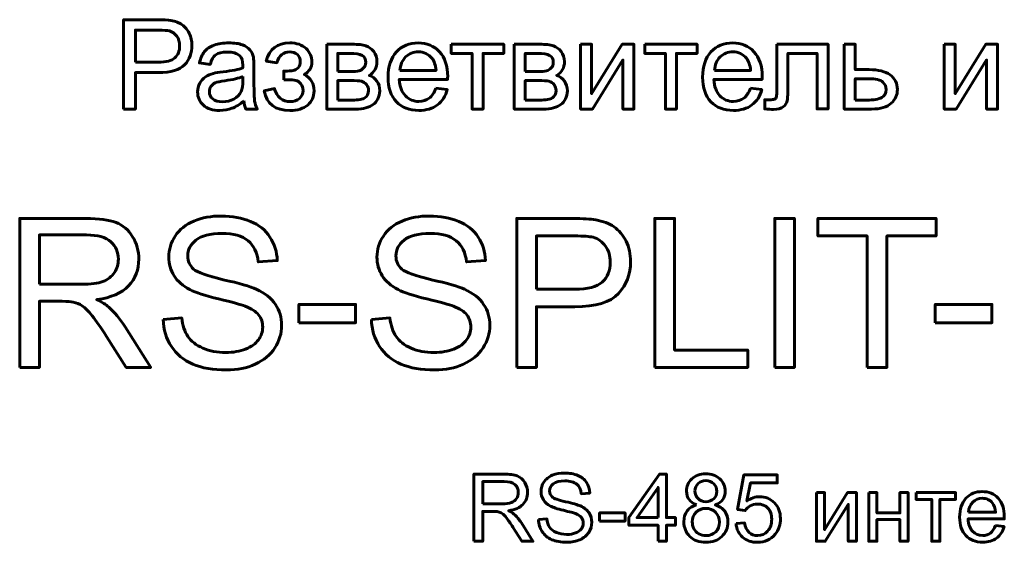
# Model space of a CAD drawing. Header units: millimetres. Extents: x -86 to 78, y -44 to 70.
# Tile 3 of 8: x -33 to 0, y 1 to 18. Entities that reach past the tile are written whole.
import ezdxf

# ---------------------------------------------------------------- set-up
doc = ezdxf.new("R2010")
doc.units = ezdxf.units.MM
doc.linetypes.add('K5LT_BASIC', pattern=[0])

msp = doc.modelspace()

# ---------------------------------------------------------------- linework, layer by layer
at = {"color": 150, "linetype": 'K5LT_BASIC', "lineweight": 60, "true_color": 0x0080ff}
for points, knots in [([(-29.806, 15.281), (-29.806, 15.281), (-29.806, 18.312), (-29.806, 18.312), (-28.661, 18.312), (-28.661, 18.312), (-28.46, 18.312), (-28.306, 18.303), (-28.2, 18.284), (-28.051, 18.259), (-27.926, 18.212), (-27.825, 18.142), (-27.724, 18.073), (-27.643, 17.975), (-27.582, 17.85), (-27.52, 17.725), (-27.49, 17.588), (-27.49, 17.438), (-27.49, 17.181), (-27.572, 16.963), (-27.736, 16.785), (-27.9, 16.606), (-28.197, 16.518), (-28.626, 16.518), (-28.626, 16.518), (-29.404, 16.518), (-29.404, 16.518), (-29.404, 15.281), (-29.404, 15.281), (-29.806, 15.281), (-29.806, 15.281)], [0, 0, 0, 0, 0.090909, 0.090909, 0.181818, 0.181818, 0.181818, 0.272727, 0.272727, 0.272727, 0.363636, 0.363636, 0.363636, 0.454545, 0.454545, 0.454545, 0.545455, 0.545455, 0.545455, 0.636364, 0.636364, 0.636364, 0.727273, 0.727273, 0.727273, 0.818182, 0.818182, 0.909091, 0.909091, 1, 1, 1, 1]), ([(-29.404, 16.873), (-29.404, 16.873), (-28.62, 16.873), (-28.62, 16.873), (-28.361, 16.873), (-28.177, 16.921), (-28.068, 17.018), (-27.959, 17.114), (-27.905, 17.25), (-27.905, 17.426), (-27.905, 17.552), (-27.937, 17.661), (-28.065, 17.841), (-28.15, 17.901), (-28.254, 17.93), (-28.322, 17.948), (-28.447, 17.957), (-28.628, 17.957), (-28.628, 17.957), (-29.404, 17.957), (-29.404, 17.957), (-29.404, 16.873), (-29.404, 16.873)], [0, 0, 0, 0, 0.125, 0.125, 0.125, 0.25, 0.25, 0.25, 0.375, 0.375, 0.375, 0.5, 0.5, 0.625, 0.625, 0.625, 0.75, 0.75, 0.75, 0.875, 0.875, 1, 1, 1, 1]), ([(-25.734, 15.557), (-25.872, 15.439), (-26.006, 15.356), (-26.261, 15.259), (-26.398, 15.235), (-26.545, 15.235), (-26.786, 15.235), (-26.971, 15.293), (-27.101, 15.411), (-27.231, 15.528), (-27.296, 15.679), (-27.296, 15.861), (-27.296, 15.969), (-27.271, 16.067), (-27.223, 16.156), (-27.173, 16.245), (-27.109, 16.315), (-27.03, 16.369), (-26.95, 16.422), (-26.861, 16.463), (-26.762, 16.491), (-26.689, 16.51), (-26.578, 16.528), (-26.43, 16.547), (-26.13, 16.582), (-25.908, 16.625), (-25.766, 16.674), (-25.764, 16.725), (-25.764, 16.757), (-25.764, 16.771), (-25.764, 16.922), (-25.799, 17.028), (-25.869, 17.09), (-25.965, 17.174), (-26.106, 17.216), (-26.294, 17.216), (-26.47, 17.216), (-26.6, 17.185), (-26.683, 17.124), (-26.767, 17.062), (-26.828, 16.954), (-26.868, 16.797), (-26.868, 16.797), (-27.233, 16.848), (-27.233, 16.848), (-27.199, 17.004), (-27.145, 17.13), (-26.993, 17.322), (-26.883, 17.395), (-26.739, 17.447), (-26.595, 17.499), (-26.428, 17.525), (-26.239, 17.525), (-26.051, 17.525), (-25.898, 17.503), (-25.781, 17.459), (-25.663, 17.414), (-25.577, 17.359), (-25.522, 17.292), (-25.467, 17.225), (-25.428, 17.141), (-25.405, 17.038), (-25.393, 16.975), (-25.387, 16.86), (-25.387, 16.696), (-25.387, 16.696), (-25.387, 16.202), (-25.387, 16.202), (-25.387, 15.857), (-25.379, 15.639), (-25.364, 15.547), (-25.349, 15.454), (-25.318, 15.366), (-25.273, 15.281), (-25.273, 15.281), (-25.662, 15.281), (-25.662, 15.281), (-25.699, 15.36), (-25.723, 15.451), (-25.734, 15.557)], [0, 0, 0, 0, 0.037037, 0.037037, 0.074074, 0.074074, 0.074074, 0.111111, 0.111111, 0.111111, 0.148148, 0.148148, 0.148148, 0.185185, 0.185185, 0.185185, 0.222222, 0.222222, 0.222222, 0.259259, 0.259259, 0.259259, 0.296296, 0.296296, 0.296296, 0.333333, 0.333333, 0.333333, 0.37037, 0.37037, 0.37037, 0.407407, 0.407407, 0.407407, 0.444444, 0.444444, 0.444444, 0.481481, 0.481481, 0.481481, 0.518519, 0.518519, 0.518519, 0.555556, 0.555556, 0.555556, 0.592593, 0.592593, 0.62963, 0.62963, 0.62963, 0.666667, 0.666667, 0.666667, 0.703704, 0.703704, 0.703704, 0.740741, 0.740741, 0.740741, 0.777778, 0.777778, 0.777778, 0.814815, 0.814815, 0.814815, 0.851852, 0.851852, 0.851852, 0.888889, 0.888889, 0.888889, 0.925926, 0.925926, 0.925926, 0.962963, 0.962963, 0.962963, 1, 1, 1, 1]), ([(-24.375, 16.276), (-24.375, 16.276), (-24.375, 16.568), (-24.375, 16.568), (-24.218, 16.57), (-24.111, 16.576), (-24.055, 16.587), (-23.998, 16.598), (-23.943, 16.63), (-23.893, 16.685), (-23.842, 16.741), (-23.816, 16.809), (-23.816, 16.892), (-23.816, 16.991), (-23.849, 17.071), (-23.917, 17.131), (-23.984, 17.191), (-24.07, 17.22), (-24.176, 17.22), (-24.386, 17.22), (-24.532, 17.098), (-24.616, 16.852), (-24.616, 16.852), (-24.972, 16.911), (-24.972, 16.911), (-24.862, 17.32), (-24.595, 17.525), (-24.173, 17.525), (-23.939, 17.525), (-23.756, 17.462), (-23.622, 17.334), (-23.489, 17.206), (-23.423, 17.054), (-23.423, 16.877), (-23.423, 16.698), (-23.509, 16.556), (-23.682, 16.451), (-23.572, 16.391), (-23.489, 16.316), (-23.433, 16.224), (-23.378, 16.132), (-23.351, 16.024), (-23.351, 15.898), (-23.351, 15.701), (-23.423, 15.542), (-23.566, 15.419), (-23.71, 15.296), (-23.91, 15.235), (-24.168, 15.235), (-24.669, 15.235), (-24.96, 15.456), (-25.04, 15.9), (-25.04, 15.9), (-24.688, 15.976), (-24.688, 15.976), (-24.657, 15.836), (-24.592, 15.727), (-24.495, 15.65), (-24.398, 15.574), (-24.287, 15.535), (-24.036, 15.535), (-23.931, 15.571), (-23.848, 15.642), (-23.765, 15.713), (-23.723, 15.803), (-23.723, 15.913), (-23.723, 15.998), (-23.749, 16.072), (-23.802, 16.136), (-23.854, 16.199), (-23.909, 16.239), (-23.969, 16.254), (-24.028, 16.271), (-24.135, 16.278), (-24.29, 16.278), (-24.303, 16.278), (-24.331, 16.278), (-24.375, 16.276)], [0, 0, 0, 0, 0.038462, 0.038462, 0.038462, 0.076923, 0.076923, 0.076923, 0.115385, 0.115385, 0.115385, 0.153846, 0.153846, 0.153846, 0.192308, 0.192308, 0.192308, 0.230769, 0.230769, 0.230769, 0.269231, 0.269231, 0.269231, 0.307692, 0.307692, 0.307692, 0.346154, 0.346154, 0.346154, 0.384615, 0.384615, 0.384615, 0.423077, 0.423077, 0.423077, 0.461538, 0.461538, 0.461538, 0.5, 0.5, 0.5, 0.538462, 0.538462, 0.538462, 0.576923, 0.576923, 0.576923, 0.615385, 0.615385, 0.615385, 0.653846, 0.653846, 0.653846, 0.692308, 0.692308, 0.692308, 0.730769, 0.730769, 0.730769, 0.769231, 0.769231, 0.807692, 0.807692, 0.807692, 0.846154, 0.846154, 0.846154, 0.884615, 0.884615, 0.884615, 0.923077, 0.923077, 0.923077, 0.961538, 0.961538, 0.961538, 1, 1, 1, 1]), ([(-22.921, 17.479), (-22.921, 17.479), (-22.064, 17.479), (-22.064, 17.479), (-21.853, 17.479), (-21.697, 17.461), (-21.594, 17.426), (-21.492, 17.39), (-21.403, 17.326), (-21.33, 17.232), (-21.256, 17.138), (-21.219, 17.026), (-21.219, 16.894), (-21.219, 16.789), (-21.241, 16.697), (-21.284, 16.62), (-21.328, 16.542), (-21.393, 16.476), (-21.48, 16.424), (-21.377, 16.389), (-21.292, 16.325), (-21.223, 16.23), (-21.156, 16.137), (-21.122, 16.024), (-21.122, 15.895), (-21.135, 15.687), (-21.21, 15.533), (-21.345, 15.432), (-21.48, 15.332), (-21.676, 15.281), (-21.932, 15.281), (-21.932, 15.281), (-22.921, 15.281), (-22.921, 15.281), (-22.921, 17.479), (-22.921, 17.479)], [0, 0, 0, 0, 0.083333, 0.083333, 0.083333, 0.166667, 0.166667, 0.166667, 0.25, 0.25, 0.25, 0.333333, 0.333333, 0.333333, 0.416667, 0.416667, 0.416667, 0.5, 0.5, 0.5, 0.583333, 0.583333, 0.583333, 0.666667, 0.666667, 0.666667, 0.75, 0.75, 0.75, 0.833333, 0.833333, 0.833333, 0.916667, 0.916667, 1, 1, 1, 1]), ([(-19.22, 15.993), (-19.22, 15.993), (-18.835, 15.942), (-18.835, 15.942), (-18.895, 15.718), (-19.007, 15.544), (-19.335, 15.297), (-19.544, 15.235), (-19.798, 15.235), (-20.119, 15.235), (-20.373, 15.334), (-20.56, 15.531), (-20.748, 15.728), (-20.842, 16.005), (-20.842, 16.362), (-20.842, 16.73), (-20.747, 17.016), (-20.557, 17.22), (-20.368, 17.423), (-20.121, 17.525), (-19.819, 17.525), (-19.526, 17.525), (-19.287, 17.426), (-19.101, 17.226), (-18.916, 17.026), (-18.822, 16.745), (-18.822, 16.384), (-18.822, 16.362), (-18.823, 16.328), (-18.825, 16.285), (-18.825, 16.285), (-20.461, 16.285), (-20.461, 16.285), (-20.447, 16.044), (-20.379, 15.859), (-20.256, 15.732), (-20.134, 15.604), (-19.981, 15.54), (-19.798, 15.54), (-19.662, 15.54), (-19.546, 15.576), (-19.45, 15.648), (-19.353, 15.72), (-19.277, 15.835), (-19.22, 15.993)], [0, 0, 0, 0, 0.066667, 0.066667, 0.066667, 0.133333, 0.133333, 0.2, 0.2, 0.2, 0.266667, 0.266667, 0.266667, 0.333333, 0.333333, 0.333333, 0.4, 0.4, 0.4, 0.466667, 0.466667, 0.466667, 0.533333, 0.533333, 0.533333, 0.6, 0.6, 0.6, 0.666667, 0.666667, 0.666667, 0.733333, 0.733333, 0.733333, 0.8, 0.8, 0.8, 0.866667, 0.866667, 0.866667, 0.933333, 0.933333, 0.933333, 1, 1, 1, 1]), ([(-18.7, 17.479), (-18.7, 17.479), (-16.922, 17.479), (-16.922, 17.479), (-16.922, 17.17), (-16.922, 17.17), (-17.624, 17.17), (-17.624, 17.17), (-17.624, 15.281), (-17.624, 15.281), (-17.997, 15.281), (-17.997, 15.281), (-17.997, 17.17), (-17.997, 17.17), (-18.7, 17.17), (-18.7, 17.17), (-18.7, 17.479), (-18.7, 17.479)], [0, 0, 0, 0, 0.125, 0.125, 0.25, 0.25, 0.375, 0.375, 0.5, 0.5, 0.625, 0.625, 0.75, 0.75, 0.875, 0.875, 1, 1, 1, 1]), ([(-16.566, 17.479), (-16.566, 17.479), (-15.709, 17.479), (-15.709, 17.479), (-15.499, 17.479), (-15.342, 17.461), (-15.239, 17.426), (-15.137, 17.39), (-15.048, 17.326), (-14.975, 17.232), (-14.901, 17.138), (-14.864, 17.026), (-14.864, 16.894), (-14.864, 16.789), (-14.886, 16.697), (-14.929, 16.62), (-14.973, 16.542), (-15.038, 16.476), (-15.125, 16.424), (-15.022, 16.389), (-14.937, 16.325), (-14.868, 16.23), (-14.801, 16.137), (-14.767, 16.024), (-14.767, 15.895), (-14.78, 15.687), (-14.855, 15.533), (-14.99, 15.432), (-15.125, 15.332), (-15.321, 15.281), (-15.578, 15.281), (-15.578, 15.281), (-16.566, 15.281), (-16.566, 15.281), (-16.566, 17.479), (-16.566, 17.479)], [0, 0, 0, 0, 0.083333, 0.083333, 0.083333, 0.166667, 0.166667, 0.166667, 0.25, 0.25, 0.25, 0.333333, 0.333333, 0.333333, 0.416667, 0.416667, 0.416667, 0.5, 0.5, 0.5, 0.583333, 0.583333, 0.583333, 0.666667, 0.666667, 0.666667, 0.75, 0.75, 0.75, 0.833333, 0.833333, 0.833333, 0.916667, 0.916667, 1, 1, 1, 1]), ([(-14.317, 17.479), (-14.317, 17.479), (-13.944, 17.479), (-13.944, 17.479), (-13.944, 15.803), (-13.944, 15.803), (-12.909, 17.479), (-12.909, 17.479), (-12.509, 17.479), (-12.509, 17.479), (-12.509, 15.281), (-12.509, 15.281), (-12.882, 15.281), (-12.882, 15.281), (-12.882, 16.947), (-12.882, 16.947), (-13.915, 15.281), (-13.915, 15.281), (-14.317, 15.281), (-14.317, 15.281), (-14.317, 17.479), (-14.317, 17.479)], [0, 0, 0, 0, 0.1, 0.1, 0.2, 0.2, 0.3, 0.3, 0.4, 0.4, 0.5, 0.5, 0.6, 0.6, 0.7, 0.7, 0.8, 0.8, 0.9, 0.9, 1, 1, 1, 1]), ([(-12.146, 17.479), (-12.146, 17.479), (-10.368, 17.479), (-10.368, 17.479), (-10.368, 17.17), (-10.368, 17.17), (-11.071, 17.17), (-11.071, 17.17), (-11.071, 15.281), (-11.071, 15.281), (-11.444, 15.281), (-11.444, 15.281), (-11.444, 17.17), (-11.444, 17.17), (-12.146, 17.17), (-12.146, 17.17), (-12.146, 17.479), (-12.146, 17.479)], [0, 0, 0, 0, 0.125, 0.125, 0.25, 0.25, 0.375, 0.375, 0.5, 0.5, 0.625, 0.625, 0.75, 0.75, 0.875, 0.875, 1, 1, 1, 1]), ([(-8.562, 15.993), (-8.562, 15.993), (-8.176, 15.942), (-8.176, 15.942), (-8.236, 15.718), (-8.348, 15.544), (-8.676, 15.297), (-8.885, 15.235), (-9.139, 15.235), (-9.46, 15.235), (-9.714, 15.334), (-9.901, 15.531), (-10.089, 15.728), (-10.183, 16.005), (-10.183, 16.362), (-10.183, 16.73), (-10.088, 17.016), (-9.899, 17.22), (-9.709, 17.423), (-9.463, 17.525), (-9.16, 17.525), (-8.867, 17.525), (-8.628, 17.426), (-8.442, 17.226), (-8.257, 17.026), (-8.164, 16.745), (-8.164, 16.384), (-8.164, 16.362), (-8.164, 16.328), (-8.166, 16.285), (-8.166, 16.285), (-9.802, 16.285), (-9.802, 16.285), (-9.788, 16.044), (-9.72, 15.859), (-9.597, 15.732), (-9.475, 15.604), (-9.322, 15.54), (-9.139, 15.54), (-9.003, 15.54), (-8.887, 15.576), (-8.791, 15.648), (-8.694, 15.72), (-8.618, 15.835), (-8.562, 15.993)], [0, 0, 0, 0, 0.066667, 0.066667, 0.066667, 0.133333, 0.133333, 0.2, 0.2, 0.2, 0.266667, 0.266667, 0.266667, 0.333333, 0.333333, 0.333333, 0.4, 0.4, 0.4, 0.466667, 0.466667, 0.466667, 0.533333, 0.533333, 0.533333, 0.6, 0.6, 0.6, 0.666667, 0.666667, 0.666667, 0.733333, 0.733333, 0.733333, 0.8, 0.8, 0.8, 0.866667, 0.866667, 0.866667, 0.933333, 0.933333, 0.933333, 1, 1, 1, 1]), ([(-7.664, 17.479), (-7.664, 17.479), (-5.933, 17.479), (-5.933, 17.479), (-5.933, 15.284), (-5.933, 15.284), (-6.305, 15.284), (-6.305, 15.284), (-6.305, 17.17), (-6.305, 17.17), (-7.292, 17.17), (-7.292, 17.17), (-7.292, 16.077), (-7.292, 16.077), (-7.292, 15.822), (-7.3, 15.654), (-7.316, 15.572), (-7.333, 15.491), (-7.378, 15.42), (-7.452, 15.36), (-7.527, 15.299), (-7.634, 15.269), (-7.775, 15.269), (-7.862, 15.269), (-7.962, 15.274), (-8.075, 15.285), (-8.075, 15.285), (-8.075, 15.595), (-8.075, 15.595), (-7.912, 15.595), (-7.912, 15.595), (-7.835, 15.595), (-7.78, 15.602), (-7.747, 15.619), (-7.714, 15.634), (-7.692, 15.66), (-7.68, 15.694), (-7.67, 15.729), (-7.664, 15.841), (-7.664, 16.031), (-7.664, 16.031), (-7.664, 17.479), (-7.664, 17.479)], [0, 0, 0, 0, 0.0625, 0.0625, 0.125, 0.125, 0.1875, 0.1875, 0.25, 0.25, 0.3125, 0.3125, 0.375, 0.375, 0.375, 0.4375, 0.4375, 0.4375, 0.5, 0.5, 0.5, 0.5625, 0.5625, 0.5625, 0.625, 0.625, 0.625, 0.6875, 0.6875, 0.75, 0.75, 0.75, 0.8125, 0.8125, 0.8125, 0.875, 0.875, 0.875, 0.9375, 0.9375, 0.9375, 1, 1, 1, 1]), ([(-5.385, 17.479), (-5.385, 17.479), (-5.012, 17.479), (-5.012, 17.479), (-5.012, 16.619), (-5.012, 16.619), (-4.541, 16.619), (-4.541, 16.619), (-4.233, 16.619), (-3.997, 16.56), (-3.83, 16.441), (-3.664, 16.321), (-3.581, 16.157), (-3.581, 15.947), (-3.581, 15.764), (-3.65, 15.607), (-3.789, 15.477), (-3.928, 15.346), (-4.149, 15.281), (-4.454, 15.281), (-4.454, 15.281), (-5.385, 15.281), (-5.385, 15.281), (-5.385, 17.479), (-5.385, 17.479)], [0, 0, 0, 0, 0.111111, 0.111111, 0.222222, 0.222222, 0.333333, 0.333333, 0.333333, 0.444444, 0.444444, 0.444444, 0.555556, 0.555556, 0.555556, 0.666667, 0.666667, 0.666667, 0.777778, 0.777778, 0.777778, 0.888889, 0.888889, 1, 1, 1, 1]), ([(-1.994, 17.479), (-1.994, 17.479), (-1.622, 17.479), (-1.622, 17.479), (-1.622, 15.803), (-1.622, 15.803), (-0.587, 17.479), (-0.587, 17.479), (-0.187, 17.479), (-0.187, 17.479), (-0.187, 15.281), (-0.187, 15.281), (-0.559, 15.281), (-0.559, 15.281), (-0.559, 16.947), (-0.559, 16.947), (-1.593, 15.281), (-1.593, 15.281), (-1.994, 15.281), (-1.994, 15.281), (-1.994, 17.479), (-1.994, 17.479)], [0, 0, 0, 0, 0.1, 0.1, 0.2, 0.2, 0.3, 0.3, 0.4, 0.4, 0.5, 0.5, 0.6, 0.6, 0.7, 0.7, 0.8, 0.8, 0.9, 0.9, 1, 1, 1, 1]), ([(-22.548, 16.551), (-22.548, 16.551), (-22.153, 16.551), (-22.153, 16.551), (-21.996, 16.551), (-21.887, 16.56), (-21.829, 16.576), (-21.769, 16.593), (-21.717, 16.626), (-21.67, 16.677), (-21.623, 16.727), (-21.6, 16.788), (-21.6, 16.858), (-21.6, 16.975), (-21.641, 17.055), (-21.722, 17.101), (-21.804, 17.147), (-21.944, 17.17), (-22.141, 17.17), (-22.141, 17.17), (-22.548, 17.17), (-22.548, 17.17), (-22.548, 16.551), (-22.548, 16.551)], [0, 0, 0, 0, 0.125, 0.125, 0.125, 0.25, 0.25, 0.25, 0.375, 0.375, 0.375, 0.5, 0.5, 0.5, 0.625, 0.625, 0.625, 0.75, 0.75, 0.75, 0.875, 0.875, 1, 1, 1, 1]), ([(-20.44, 16.59), (-20.44, 16.59), (-19.216, 16.59), (-19.216, 16.59), (-19.232, 16.774), (-19.28, 16.913), (-19.357, 17.005), (-19.474, 17.148), (-19.628, 17.22), (-19.817, 17.22), (-19.987, 17.22), (-20.131, 17.163), (-20.247, 17.049), (-20.363, 16.935), (-20.427, 16.781), (-20.44, 16.59)], [0, 0, 0, 0, 0.2, 0.2, 0.2, 0.4, 0.4, 0.4, 0.6, 0.6, 0.6, 0.8, 0.8, 0.8, 1, 1, 1, 1]), ([(-16.194, 16.551), (-16.194, 16.551), (-15.798, 16.551), (-15.798, 16.551), (-15.641, 16.551), (-15.532, 16.56), (-15.474, 16.576), (-15.415, 16.593), (-15.362, 16.626), (-15.315, 16.677), (-15.269, 16.727), (-15.245, 16.788), (-15.245, 16.858), (-15.245, 16.975), (-15.286, 17.055), (-15.367, 17.101), (-15.449, 17.147), (-15.589, 17.17), (-15.786, 17.17), (-15.786, 17.17), (-16.194, 17.17), (-16.194, 17.17), (-16.194, 16.551), (-16.194, 16.551)], [0, 0, 0, 0, 0.125, 0.125, 0.125, 0.25, 0.25, 0.25, 0.375, 0.375, 0.375, 0.5, 0.5, 0.5, 0.625, 0.625, 0.625, 0.75, 0.75, 0.75, 0.875, 0.875, 1, 1, 1, 1]), ([(-9.781, 16.59), (-9.781, 16.59), (-8.557, 16.59), (-8.557, 16.59), (-8.574, 16.774), (-8.621, 16.913), (-8.698, 17.005), (-8.816, 17.148), (-8.969, 17.22), (-9.158, 17.22), (-9.328, 17.22), (-9.472, 17.163), (-9.588, 17.049), (-9.704, 16.935), (-9.768, 16.781), (-9.781, 16.59)], [0, 0, 0, 0, 0.2, 0.2, 0.2, 0.4, 0.4, 0.4, 0.6, 0.6, 0.6, 0.8, 0.8, 0.8, 1, 1, 1, 1]), ([(-25.764, 16.382), (-25.899, 16.327), (-26.102, 16.281), (-26.373, 16.242), (-26.527, 16.221), (-26.636, 16.196), (-26.763, 16.141), (-26.811, 16.101), (-26.846, 16.048), (-26.88, 15.995), (-26.898, 15.937), (-26.898, 15.872), (-26.898, 15.774), (-26.861, 15.691), (-26.71, 15.56), (-26.6, 15.527), (-26.455, 15.527), (-26.312, 15.527), (-26.184, 15.558), (-26.072, 15.621), (-25.96, 15.683), (-25.878, 15.768), (-25.826, 15.876), (-25.785, 15.96), (-25.766, 16.084), (-25.766, 16.247), (-25.766, 16.247), (-25.764, 16.382), (-25.764, 16.382)], [0, 0, 0, 0, 0.1, 0.1, 0.1, 0.2, 0.2, 0.3, 0.3, 0.3, 0.4, 0.4, 0.4, 0.5, 0.5, 0.6, 0.6, 0.6, 0.7, 0.7, 0.7, 0.8, 0.8, 0.8, 0.9, 0.9, 0.9, 1, 1, 1, 1]), ([(-22.548, 15.586), (-22.548, 15.586), (-22.059, 15.586), (-22.059, 15.586), (-21.849, 15.586), (-21.705, 15.611), (-21.626, 15.66), (-21.548, 15.709), (-21.507, 15.793), (-21.503, 15.914), (-21.503, 15.983), (-21.525, 16.049), (-21.571, 16.109), (-21.616, 16.169), (-21.676, 16.207), (-21.748, 16.223), (-21.821, 16.239), (-21.938, 16.247), (-22.099, 16.247), (-22.099, 16.247), (-22.548, 16.247), (-22.548, 16.247), (-22.548, 15.586), (-22.548, 15.586)], [0, 0, 0, 0, 0.125, 0.125, 0.125, 0.25, 0.25, 0.25, 0.375, 0.375, 0.375, 0.5, 0.5, 0.5, 0.625, 0.625, 0.625, 0.75, 0.75, 0.75, 0.875, 0.875, 1, 1, 1, 1]), ([(-16.194, 15.586), (-16.194, 15.586), (-15.705, 15.586), (-15.705, 15.586), (-15.494, 15.586), (-15.35, 15.611), (-15.271, 15.66), (-15.193, 15.709), (-15.152, 15.793), (-15.148, 15.914), (-15.148, 15.983), (-15.17, 16.049), (-15.216, 16.109), (-15.261, 16.169), (-15.321, 16.207), (-15.393, 16.223), (-15.466, 16.239), (-15.583, 16.247), (-15.744, 16.247), (-15.744, 16.247), (-16.194, 16.247), (-16.194, 16.247), (-16.194, 15.586), (-16.194, 15.586)], [0, 0, 0, 0, 0.125, 0.125, 0.125, 0.25, 0.25, 0.25, 0.375, 0.375, 0.375, 0.5, 0.5, 0.5, 0.625, 0.625, 0.625, 0.75, 0.75, 0.75, 0.875, 0.875, 1, 1, 1, 1]), ([(-5.012, 15.586), (-5.012, 15.586), (-4.62, 15.586), (-4.62, 15.586), (-4.383, 15.586), (-4.215, 15.615), (-4.114, 15.673), (-4.013, 15.731), (-3.962, 15.821), (-3.962, 15.944), (-3.962, 16.039), (-4, 16.124), (-4.074, 16.199), (-4.149, 16.273), (-4.314, 16.31), (-4.57, 16.31), (-4.57, 16.31), (-5.012, 16.31), (-5.012, 16.31), (-5.012, 15.586), (-5.012, 15.586)], [0, 0, 0, 0, 0.142857, 0.142857, 0.142857, 0.285714, 0.285714, 0.285714, 0.428571, 0.428571, 0.428571, 0.571429, 0.571429, 0.571429, 0.714286, 0.714286, 0.714286, 0.857143, 0.857143, 1, 1, 1, 1]), ([(-33.326, 6.519), (-33.326, 6.519), (-33.326, 11.571), (-33.326, 11.571), (-31.087, 11.571), (-31.087, 11.571), (-30.637, 11.571), (-30.295, 11.525), (-30.061, 11.434), (-29.827, 11.344), (-29.64, 11.184), (-29.5, 10.954), (-29.36, 10.725), (-29.29, 10.471), (-29.29, 10.194), (-29.29, 9.835), (-29.407, 9.533), (-29.638, 9.287), (-29.87, 9.041), (-30.228, 8.886), (-30.712, 8.819), (-30.534, 8.734), (-30.4, 8.65), (-30.309, 8.567), (-30.114, 8.388), (-29.929, 8.164), (-29.756, 7.895), (-29.756, 7.895), (-28.882, 6.519), (-28.882, 6.519), (-29.717, 6.519), (-29.717, 6.519), (-30.385, 7.57), (-30.385, 7.57), (-30.579, 7.875), (-30.74, 8.106), (-30.866, 8.267), (-30.993, 8.428), (-31.106, 8.54), (-31.206, 8.605), (-31.305, 8.668), (-31.407, 8.713), (-31.511, 8.739), (-31.586, 8.754), (-31.709, 8.762), (-31.882, 8.762), (-31.882, 8.762), (-32.656, 8.762), (-32.656, 8.762), (-32.656, 6.519), (-32.656, 6.519), (-33.326, 6.519), (-33.326, 6.519)], [0, 0, 0, 0, 0.052632, 0.052632, 0.105263, 0.105263, 0.105263, 0.157895, 0.157895, 0.157895, 0.210526, 0.210526, 0.210526, 0.263158, 0.263158, 0.263158, 0.315789, 0.315789, 0.315789, 0.368421, 0.368421, 0.368421, 0.421053, 0.421053, 0.421053, 0.473684, 0.473684, 0.473684, 0.526316, 0.526316, 0.578947, 0.578947, 0.631579, 0.631579, 0.631579, 0.684211, 0.684211, 0.684211, 0.736842, 0.736842, 0.736842, 0.789474, 0.789474, 0.789474, 0.842105, 0.842105, 0.842105, 0.894737, 0.894737, 0.947368, 0.947368, 1, 1, 1, 1]), ([(-28.464, 8.142), (-28.464, 8.142), (-27.836, 8.198), (-27.836, 8.198), (-27.806, 7.944), (-27.737, 7.736), (-27.628, 7.572), (-27.518, 7.41), (-27.349, 7.278), (-27.12, 7.177), (-26.89, 7.077), (-26.632, 7.027), (-26.345, 7.027), (-26.089, 7.027), (-25.865, 7.064), (-25.67, 7.141), (-25.474, 7.217), (-25.33, 7.322), (-25.235, 7.455), (-25.139, 7.588), (-25.091, 7.732), (-25.091, 7.888), (-25.091, 8.045), (-25.137, 8.183), (-25.229, 8.301), (-25.32, 8.419), (-25.472, 8.518), (-25.684, 8.599), (-25.819, 8.651), (-26.119, 8.733), (-27.048, 8.956), (-27.372, 9.061), (-27.558, 9.16), (-27.799, 9.287), (-27.978, 9.444), (-28.096, 9.631), (-28.214, 9.818), (-28.273, 10.029), (-28.273, 10.261), (-28.273, 10.517), (-28.2, 10.756), (-28.056, 10.977), (-27.911, 11.199), (-27.701, 11.367), (-27.422, 11.482), (-27.144, 11.598), (-26.835, 11.655), (-26.495, 11.655), (-26.121, 11.655), (-25.791, 11.595), (-25.505, 11.474), (-25.219, 11.354), (-24.999, 11.177), (-24.845, 10.941), (-24.691, 10.707), (-24.609, 10.442), (-24.597, 10.145), (-24.597, 10.145), (-25.239, 10.096), (-25.239, 10.096), (-25.273, 10.415), (-25.39, 10.656), (-25.589, 10.818), (-25.787, 10.981), (-26.081, 11.063), (-26.469, 11.063), (-26.874, 11.063), (-27.169, 10.988), (-27.354, 10.84), (-27.538, 10.692), (-27.631, 10.513), (-27.631, 10.304), (-27.631, 10.123), (-27.565, 9.974), (-27.435, 9.856), (-27.305, 9.74), (-26.97, 9.619), (-26.427, 9.496), (-25.884, 9.373), (-25.511, 9.266), (-25.309, 9.174), (-25.016, 9.039), (-24.798, 8.868), (-24.658, 8.66), (-24.518, 8.453), (-24.449, 8.214), (-24.449, 7.944), (-24.449, 7.675), (-24.525, 7.423), (-24.68, 7.186), (-24.834, 6.948), (-25.053, 6.763), (-25.63, 6.5), (-25.953, 6.434), (-26.314, 6.434), (-26.77, 6.434), (-27.153, 6.501), (-27.461, 6.634), (-27.77, 6.767), (-28.011, 6.967), (-28.186, 7.235), (-28.363, 7.502), (-28.454, 7.804), (-28.464, 8.142)], [0, 0, 0, 0, 0.028571, 0.028571, 0.028571, 0.057143, 0.057143, 0.057143, 0.085714, 0.085714, 0.085714, 0.114286, 0.114286, 0.114286, 0.142857, 0.142857, 0.142857, 0.171429, 0.171429, 0.171429, 0.2, 0.2, 0.2, 0.228571, 0.228571, 0.228571, 0.257143, 0.257143, 0.257143, 0.285714, 0.285714, 0.314286, 0.314286, 0.314286, 0.342857, 0.342857, 0.342857, 0.371429, 0.371429, 0.371429, 0.4, 0.4, 0.4, 0.428571, 0.428571, 0.428571, 0.457143, 0.457143, 0.457143, 0.485714, 0.485714, 0.485714, 0.514286, 0.514286, 0.514286, 0.542857, 0.542857, 0.542857, 0.571429, 0.571429, 0.571429, 0.6, 0.6, 0.6, 0.628571, 0.628571, 0.628571, 0.657143, 0.657143, 0.657143, 0.685714, 0.685714, 0.685714, 0.714286, 0.714286, 0.714286, 0.742857, 0.742857, 0.742857, 0.771429, 0.771429, 0.771429, 0.8, 0.8, 0.8, 0.828571, 0.828571, 0.828571, 0.857143, 0.857143, 0.857143, 0.885714, 0.885714, 0.914286, 0.914286, 0.914286, 0.942857, 0.942857, 0.942857, 0.971429, 0.971429, 0.971429, 1, 1, 1, 1]), ([(-21.408, 8.142), (-21.408, 8.142), (-20.78, 8.198), (-20.78, 8.198), (-20.751, 7.944), (-20.681, 7.736), (-20.572, 7.572), (-20.463, 7.41), (-20.293, 7.278), (-20.064, 7.177), (-19.835, 7.077), (-19.576, 7.027), (-19.289, 7.027), (-19.034, 7.027), (-18.809, 7.064), (-18.614, 7.141), (-18.419, 7.217), (-18.274, 7.322), (-18.179, 7.455), (-18.084, 7.588), (-18.036, 7.732), (-18.036, 7.888), (-18.036, 8.045), (-18.081, 8.183), (-18.173, 8.301), (-18.265, 8.419), (-18.417, 8.518), (-18.628, 8.599), (-18.763, 8.651), (-19.063, 8.733), (-19.992, 8.956), (-20.317, 9.061), (-20.503, 9.16), (-20.744, 9.287), (-20.922, 9.444), (-21.04, 9.631), (-21.159, 9.818), (-21.218, 10.029), (-21.218, 10.261), (-21.218, 10.517), (-21.145, 10.756), (-21, 10.977), (-20.855, 11.199), (-20.645, 11.367), (-20.366, 11.482), (-20.089, 11.598), (-19.779, 11.655), (-19.44, 11.655), (-19.066, 11.655), (-18.735, 11.595), (-18.449, 11.474), (-18.164, 11.354), (-17.944, 11.177), (-17.79, 10.941), (-17.636, 10.707), (-17.553, 10.442), (-17.542, 10.145), (-17.542, 10.145), (-18.184, 10.096), (-18.184, 10.096), (-18.218, 10.415), (-18.334, 10.656), (-18.533, 10.818), (-18.732, 10.981), (-19.026, 11.063), (-19.414, 11.063), (-19.818, 11.063), (-20.113, 10.988), (-20.298, 10.84), (-20.483, 10.692), (-20.576, 10.513), (-20.576, 10.304), (-20.576, 10.123), (-20.51, 9.974), (-20.379, 9.856), (-20.25, 9.74), (-19.915, 9.619), (-19.371, 9.496), (-18.828, 9.373), (-18.455, 9.266), (-18.253, 9.174), (-17.96, 9.039), (-17.743, 8.868), (-17.603, 8.66), (-17.463, 8.453), (-17.393, 8.214), (-17.393, 7.944), (-17.393, 7.675), (-17.47, 7.423), (-17.624, 7.186), (-17.778, 6.948), (-17.998, 6.763), (-18.574, 6.5), (-18.897, 6.434), (-19.258, 6.434), (-19.715, 6.434), (-20.097, 6.501), (-20.405, 6.634), (-20.714, 6.767), (-20.955, 6.967), (-21.131, 7.235), (-21.307, 7.502), (-21.399, 7.804), (-21.408, 8.142)], [0, 0, 0, 0, 0.028571, 0.028571, 0.028571, 0.057143, 0.057143, 0.057143, 0.085714, 0.085714, 0.085714, 0.114286, 0.114286, 0.114286, 0.142857, 0.142857, 0.142857, 0.171429, 0.171429, 0.171429, 0.2, 0.2, 0.2, 0.228571, 0.228571, 0.228571, 0.257143, 0.257143, 0.257143, 0.285714, 0.285714, 0.314286, 0.314286, 0.314286, 0.342857, 0.342857, 0.342857, 0.371429, 0.371429, 0.371429, 0.4, 0.4, 0.4, 0.428571, 0.428571, 0.428571, 0.457143, 0.457143, 0.457143, 0.485714, 0.485714, 0.485714, 0.514286, 0.514286, 0.514286, 0.542857, 0.542857, 0.542857, 0.571429, 0.571429, 0.571429, 0.6, 0.6, 0.6, 0.628571, 0.628571, 0.628571, 0.657143, 0.657143, 0.657143, 0.685714, 0.685714, 0.685714, 0.714286, 0.714286, 0.714286, 0.742857, 0.742857, 0.742857, 0.771429, 0.771429, 0.771429, 0.8, 0.8, 0.8, 0.828571, 0.828571, 0.828571, 0.857143, 0.857143, 0.857143, 0.885714, 0.885714, 0.914286, 0.914286, 0.914286, 0.942857, 0.942857, 0.942857, 0.971429, 0.971429, 0.971429, 1, 1, 1, 1]), ([(-16.483, 6.519), (-16.483, 6.519), (-16.483, 11.571), (-16.483, 11.571), (-14.576, 11.571), (-14.576, 11.571), (-14.241, 11.571), (-13.984, 11.554), (-13.807, 11.522), (-13.559, 11.481), (-13.351, 11.402), (-13.182, 11.287), (-13.014, 11.171), (-12.879, 11.008), (-12.777, 10.8), (-12.674, 10.592), (-12.624, 10.363), (-12.624, 10.112), (-12.624, 9.684), (-12.76, 9.321), (-13.034, 9.025), (-13.307, 8.727), (-13.802, 8.579), (-14.517, 8.579), (-14.517, 8.579), (-15.813, 8.579), (-15.813, 8.579), (-15.813, 6.519), (-15.813, 6.519), (-16.483, 6.519), (-16.483, 6.519)], [0, 0, 0, 0, 0.090909, 0.090909, 0.181818, 0.181818, 0.181818, 0.272727, 0.272727, 0.272727, 0.363636, 0.363636, 0.363636, 0.454545, 0.454545, 0.454545, 0.545455, 0.545455, 0.545455, 0.636364, 0.636364, 0.636364, 0.727273, 0.727273, 0.727273, 0.818182, 0.818182, 0.909091, 0.909091, 1, 1, 1, 1]), ([(-11.805, 6.519), (-11.805, 6.519), (-11.805, 11.571), (-11.805, 11.571), (-11.135, 11.571), (-11.135, 11.571), (-11.135, 7.111), (-11.135, 7.111), (-8.652, 7.111), (-8.652, 7.111), (-8.652, 6.519), (-8.652, 6.519), (-11.805, 6.519), (-11.805, 6.519)], [0, 0, 0, 0, 0.166667, 0.166667, 0.333333, 0.333333, 0.5, 0.5, 0.666667, 0.666667, 0.833333, 0.833333, 1, 1, 1, 1]), ([(-7.74, 6.519), (-7.74, 6.519), (-7.74, 11.571), (-7.74, 11.571), (-7.07, 11.571), (-7.07, 11.571), (-7.07, 6.519), (-7.07, 6.519), (-7.74, 6.519), (-7.74, 6.519)], [0, 0, 0, 0, 0.25, 0.25, 0.5, 0.5, 0.75, 0.75, 1, 1, 1, 1]), ([(-4.609, 6.519), (-4.609, 6.519), (-4.609, 10.978), (-4.609, 10.978), (-6.274, 10.978), (-6.274, 10.978), (-6.274, 11.571), (-6.274, 11.571), (-2.273, 11.571), (-2.273, 11.571), (-2.273, 10.978), (-2.273, 10.978), (-3.938, 10.978), (-3.938, 10.978), (-3.938, 6.519), (-3.938, 6.519), (-4.609, 6.519), (-4.609, 6.519)], [0, 0, 0, 0, 0.125, 0.125, 0.25, 0.25, 0.375, 0.375, 0.5, 0.5, 0.625, 0.625, 0.75, 0.75, 0.875, 0.875, 1, 1, 1, 1]), ([(-32.656, 9.341), (-32.656, 9.341), (-31.221, 9.341), (-31.221, 9.341), (-30.915, 9.341), (-30.678, 9.373), (-30.506, 9.436), (-30.335, 9.499), (-30.204, 9.6), (-30.116, 9.74), (-30.026, 9.878), (-29.982, 10.029), (-29.982, 10.192), (-29.982, 10.431), (-30.068, 10.629), (-30.241, 10.783), (-30.413, 10.937), (-30.686, 11.013), (-31.059, 11.013), (-31.059, 11.013), (-32.656, 11.013), (-32.656, 11.013), (-32.656, 9.341), (-32.656, 9.341)], [0, 0, 0, 0, 0.125, 0.125, 0.125, 0.25, 0.25, 0.25, 0.375, 0.375, 0.375, 0.5, 0.5, 0.5, 0.625, 0.625, 0.625, 0.75, 0.75, 0.75, 0.875, 0.875, 1, 1, 1, 1]), ([(-15.813, 9.172), (-15.813, 9.172), (-14.508, 9.172), (-14.508, 9.172), (-14.075, 9.172), (-13.769, 9.252), (-13.587, 9.413), (-13.406, 9.574), (-13.315, 9.8), (-13.315, 10.092), (-13.315, 10.303), (-13.368, 10.484), (-13.475, 10.635), (-13.582, 10.785), (-13.723, 10.885), (-13.897, 10.933), (-14.01, 10.963), (-14.218, 10.978), (-14.521, 10.978), (-14.521, 10.978), (-15.813, 10.978), (-15.813, 10.978), (-15.813, 9.172), (-15.813, 9.172)], [0, 0, 0, 0, 0.125, 0.125, 0.125, 0.25, 0.25, 0.25, 0.375, 0.375, 0.375, 0.5, 0.5, 0.5, 0.625, 0.625, 0.625, 0.75, 0.75, 0.75, 0.875, 0.875, 1, 1, 1, 1]), ([(-23.863, 8.036), (-23.863, 8.036), (-23.863, 8.657), (-23.863, 8.657), (-21.944, 8.657), (-21.944, 8.657), (-21.944, 8.036), (-21.944, 8.036), (-23.863, 8.036), (-23.863, 8.036)], [0, 0, 0, 0, 0.25, 0.25, 0.5, 0.5, 0.75, 0.75, 1, 1, 1, 1]), ([(-2.297, 8.036), (-2.297, 8.036), (-2.297, 8.657), (-2.297, 8.657), (-0.378, 8.657), (-0.378, 8.657), (-0.378, 8.036), (-0.378, 8.036), (-2.297, 8.036), (-2.297, 8.036)], [0, 0, 0, 0, 0.25, 0.25, 0.5, 0.5, 0.75, 0.75, 1, 1, 1, 1]), ([(-17.933, 0.628), (-17.933, 0.628), (-17.933, 2.902), (-17.933, 2.902), (-16.925, 2.902), (-16.925, 2.902), (-16.723, 2.902), (-16.569, 2.881), (-16.463, 2.84), (-16.358, 2.8), (-16.274, 2.728), (-16.211, 2.624), (-16.148, 2.521), (-16.117, 2.407), (-16.117, 2.282), (-16.117, 2.121), (-16.169, 1.985), (-16.273, 1.874), (-16.378, 1.763), (-16.539, 1.694), (-16.757, 1.663), (-16.677, 1.625), (-16.616, 1.587), (-16.575, 1.55), (-16.487, 1.47), (-16.404, 1.369), (-16.326, 1.247), (-16.326, 1.247), (-15.933, 0.628), (-15.933, 0.628), (-16.309, 0.628), (-16.309, 0.628), (-16.609, 1.101), (-16.609, 1.101), (-16.697, 1.238), (-16.769, 1.343), (-16.826, 1.415), (-16.883, 1.488), (-16.934, 1.538), (-16.979, 1.567), (-17.023, 1.596), (-17.069, 1.616), (-17.116, 1.627), (-17.15, 1.634), (-17.205, 1.638), (-17.283, 1.638), (-17.283, 1.638), (-17.631, 1.638), (-17.631, 1.638), (-17.631, 0.628), (-17.631, 0.628), (-17.933, 0.628), (-17.933, 0.628)], [0, 0, 0, 0, 0.052632, 0.052632, 0.105263, 0.105263, 0.105263, 0.157895, 0.157895, 0.157895, 0.210526, 0.210526, 0.210526, 0.263158, 0.263158, 0.263158, 0.315789, 0.315789, 0.315789, 0.368421, 0.368421, 0.368421, 0.421053, 0.421053, 0.421053, 0.473684, 0.473684, 0.473684, 0.526316, 0.526316, 0.578947, 0.578947, 0.631579, 0.631579, 0.631579, 0.684211, 0.684211, 0.684211, 0.736842, 0.736842, 0.736842, 0.789474, 0.789474, 0.789474, 0.842105, 0.842105, 0.842105, 0.894737, 0.894737, 0.947368, 0.947368, 1, 1, 1, 1]), ([(-15.745, 1.359), (-15.745, 1.359), (-15.462, 1.384), (-15.462, 1.384), (-15.449, 1.27), (-15.418, 1.176), (-15.369, 1.102), (-15.319, 1.029), (-15.243, 0.97), (-15.14, 0.925), (-15.037, 0.88), (-14.92, 0.857), (-14.791, 0.857), (-14.676, 0.857), (-14.575, 0.874), (-14.487, 0.908), (-14.4, 0.943), (-14.335, 0.99), (-14.292, 1.05), (-14.249, 1.109), (-14.227, 1.174), (-14.227, 1.244), (-14.227, 1.315), (-14.248, 1.377), (-14.289, 1.431), (-14.33, 1.483), (-14.399, 1.528), (-14.494, 1.564), (-14.555, 1.588), (-14.69, 1.625), (-15.108, 1.725), (-15.254, 1.772), (-15.337, 1.817), (-15.446, 1.874), (-15.526, 1.945), (-15.579, 2.029), (-15.633, 2.113), (-15.659, 2.208), (-15.659, 2.312), (-15.659, 2.428), (-15.626, 2.535), (-15.561, 2.634), (-15.496, 2.734), (-15.401, 2.81), (-15.276, 2.862), (-15.151, 2.914), (-15.012, 2.94), (-14.859, 2.94), (-14.691, 2.94), (-14.542, 2.913), (-14.413, 2.858), (-14.285, 2.804), (-14.186, 2.724), (-14.117, 2.619), (-14.047, 2.513), (-14.01, 2.394), (-14.005, 2.26), (-14.005, 2.26), (-14.294, 2.238), (-14.294, 2.238), (-14.309, 2.381), (-14.362, 2.49), (-14.451, 2.563), (-14.54, 2.637), (-14.673, 2.673), (-14.847, 2.673), (-15.029, 2.673), (-15.162, 2.64), (-15.328, 2.506), (-15.37, 2.426), (-15.37, 2.332), (-15.37, 2.25), (-15.341, 2.183), (-15.282, 2.13), (-15.224, 2.078), (-15.073, 2.023), (-14.828, 1.968), (-14.584, 1.913), (-14.416, 1.864), (-14.325, 1.823), (-14.193, 1.762), (-14.095, 1.686), (-14.032, 1.592), (-13.969, 1.499), (-13.938, 1.391), (-13.938, 1.27), (-13.938, 1.149), (-13.973, 1.035), (-14.111, 0.821), (-14.21, 0.738), (-14.34, 0.679), (-14.47, 0.62), (-14.615, 0.59), (-14.777, 0.59), (-14.983, 0.59), (-15.155, 0.62), (-15.293, 0.68), (-15.433, 0.74), (-15.541, 0.83), (-15.62, 0.951), (-15.699, 1.071), (-15.741, 1.207), (-15.745, 1.359)], [0, 0, 0, 0, 0.028571, 0.028571, 0.028571, 0.057143, 0.057143, 0.057143, 0.085714, 0.085714, 0.085714, 0.114286, 0.114286, 0.114286, 0.142857, 0.142857, 0.142857, 0.171429, 0.171429, 0.171429, 0.2, 0.2, 0.2, 0.228571, 0.228571, 0.228571, 0.257143, 0.257143, 0.257143, 0.285714, 0.285714, 0.314286, 0.314286, 0.314286, 0.342857, 0.342857, 0.342857, 0.371429, 0.371429, 0.371429, 0.4, 0.4, 0.4, 0.428571, 0.428571, 0.428571, 0.457143, 0.457143, 0.457143, 0.485714, 0.485714, 0.485714, 0.514286, 0.514286, 0.514286, 0.542857, 0.542857, 0.542857, 0.571429, 0.571429, 0.571429, 0.6, 0.6, 0.6, 0.628571, 0.628571, 0.628571, 0.657143, 0.657143, 0.685714, 0.685714, 0.685714, 0.714286, 0.714286, 0.714286, 0.742857, 0.742857, 0.742857, 0.771429, 0.771429, 0.771429, 0.8, 0.8, 0.8, 0.828571, 0.828571, 0.828571, 0.857143, 0.857143, 0.885714, 0.885714, 0.885714, 0.914286, 0.914286, 0.914286, 0.942857, 0.942857, 0.942857, 0.971429, 0.971429, 0.971429, 1, 1, 1, 1]), ([(-11.69, 0.628), (-11.69, 0.628), (-11.69, 1.171), (-11.69, 1.171), (-12.678, 1.171), (-12.678, 1.171), (-12.678, 1.428), (-12.678, 1.428), (-11.64, 2.902), (-11.64, 2.902), (-11.411, 2.902), (-11.411, 2.902), (-11.411, 1.428), (-11.411, 1.428), (-11.103, 1.428), (-11.103, 1.428), (-11.103, 1.171), (-11.103, 1.171), (-11.411, 1.171), (-11.411, 1.171), (-11.411, 0.628), (-11.411, 0.628), (-11.69, 0.628), (-11.69, 0.628)], [0, 0, 0, 0, 0.090909, 0.090909, 0.181818, 0.181818, 0.272727, 0.272727, 0.363636, 0.363636, 0.454545, 0.454545, 0.545455, 0.545455, 0.636364, 0.636364, 0.727273, 0.727273, 0.818182, 0.818182, 0.909091, 0.909091, 1, 1, 1, 1]), ([(-10.386, 1.861), (-10.502, 1.903), (-10.588, 1.964), (-10.644, 2.042), (-10.7, 2.121), (-10.728, 2.215), (-10.728, 2.325), (-10.728, 2.49), (-10.669, 2.629), (-10.55, 2.742), (-10.431, 2.855), (-10.273, 2.911), (-10.076, 2.911), (-9.878, 2.911), (-9.718, 2.853), (-9.597, 2.738), (-9.477, 2.623), (-9.417, 2.483), (-9.417, 2.317), (-9.417, 2.212), (-9.444, 2.12), (-9.499, 2.042), (-9.554, 1.963), (-9.638, 1.903), (-9.75, 1.861), (-9.611, 1.815), (-9.506, 1.742), (-9.433, 1.641), (-9.361, 1.54), (-9.324, 1.419), (-9.324, 1.278), (-9.324, 1.084), (-9.393, 0.921), (-9.53, 0.789), (-9.668, 0.656), (-9.848, 0.59), (-10.296, 0.59), (-10.476, 0.656), (-10.614, 0.789), (-10.751, 0.922), (-10.82, 1.088), (-10.82, 1.286), (-10.82, 1.434), (-10.782, 1.558), (-10.707, 1.657), (-10.632, 1.757), (-10.525, 1.825), (-10.386, 1.861)], [0, 0, 0, 0, 0.0625, 0.0625, 0.0625, 0.125, 0.125, 0.125, 0.1875, 0.1875, 0.1875, 0.25, 0.25, 0.25, 0.3125, 0.3125, 0.3125, 0.375, 0.375, 0.375, 0.4375, 0.4375, 0.4375, 0.5, 0.5, 0.5, 0.5625, 0.5625, 0.5625, 0.625, 0.625, 0.625, 0.6875, 0.6875, 0.6875, 0.75, 0.75, 0.8125, 0.8125, 0.8125, 0.875, 0.875, 0.875, 0.9375, 0.9375, 0.9375, 1, 1, 1, 1]), ([(-10.442, 2.335), (-10.442, 2.227), (-10.408, 2.139), (-10.339, 2.071), (-10.271, 2.003), (-10.181, 1.968), (-10.069, 1.968), (-9.961, 1.968), (-9.873, 2.002), (-9.804, 2.07), (-9.736, 2.138), (-9.702, 2.221), (-9.702, 2.319), (-9.702, 2.422), (-9.737, 2.508), (-9.808, 2.578), (-9.877, 2.648), (-9.966, 2.683), (-10.072, 2.683), (-10.18, 2.683), (-10.268, 2.648), (-10.338, 2.58), (-10.407, 2.512), (-10.442, 2.43), (-10.442, 2.335)], [0, 0, 0, 0, 0.125, 0.125, 0.125, 0.25, 0.25, 0.25, 0.375, 0.375, 0.375, 0.5, 0.5, 0.5, 0.625, 0.625, 0.625, 0.75, 0.75, 0.75, 0.875, 0.875, 0.875, 1, 1, 1, 1]), ([(-9.051, 1.225), (-9.051, 1.225), (-8.759, 1.247), (-8.759, 1.247), (-8.737, 1.105), (-8.687, 0.998), (-8.609, 0.926), (-8.53, 0.855), (-8.434, 0.819), (-8.322, 0.819), (-8.186, 0.819), (-8.072, 0.87), (-7.979, 0.971), (-7.887, 1.072), (-7.841, 1.207), (-7.841, 1.374), (-7.841, 1.533), (-7.885, 1.659), (-7.974, 1.751), (-8.062, 1.843), (-8.179, 1.889), (-8.324, 1.889), (-8.415, 1.889), (-8.496, 1.868), (-8.568, 1.827), (-8.639, 1.786), (-8.695, 1.732), (-8.737, 1.667), (-8.737, 1.667), (-9, 1.705), (-9, 1.705), (-8.781, 2.873), (-8.781, 2.873), (-7.654, 2.873), (-7.654, 2.873), (-7.654, 2.606), (-7.654, 2.606), (-8.558, 2.606), (-8.558, 2.606), (-8.679, 1.993), (-8.679, 1.993), (-8.543, 2.089), (-8.401, 2.136), (-8.251, 2.136), (-8.053, 2.136), (-7.886, 2.068), (-7.75, 1.93), (-7.614, 1.793), (-7.546, 1.616), (-7.546, 1.4), (-7.546, 1.194), (-7.606, 1.016), (-7.725, 0.866), (-7.871, 0.682), (-8.07, 0.59), (-8.322, 0.59), (-8.528, 0.59), (-8.696, 0.648), (-8.958, 0.88), (-9.032, 1.034), (-9.051, 1.225)], [0, 0, 0, 0, 0.045455, 0.045455, 0.045455, 0.090909, 0.090909, 0.090909, 0.136364, 0.136364, 0.136364, 0.181818, 0.181818, 0.181818, 0.227273, 0.227273, 0.227273, 0.272727, 0.272727, 0.272727, 0.318182, 0.318182, 0.318182, 0.363636, 0.363636, 0.363636, 0.409091, 0.409091, 0.409091, 0.454545, 0.454545, 0.5, 0.5, 0.545455, 0.545455, 0.590909, 0.590909, 0.636364, 0.636364, 0.681818, 0.681818, 0.681818, 0.727273, 0.727273, 0.727273, 0.772727, 0.772727, 0.772727, 0.818182, 0.818182, 0.818182, 0.863636, 0.863636, 0.863636, 0.909091, 0.909091, 0.909091, 0.954545, 0.954545, 1, 1, 1, 1]), ([(-17.631, 1.898), (-17.631, 1.898), (-16.986, 1.898), (-16.986, 1.898), (-16.848, 1.898), (-16.741, 1.913), (-16.664, 1.941), (-16.587, 1.969), (-16.528, 2.015), (-16.488, 2.078), (-16.448, 2.14), (-16.428, 2.208), (-16.428, 2.281), (-16.428, 2.389), (-16.467, 2.478), (-16.544, 2.547), (-16.622, 2.616), (-16.745, 2.651), (-16.913, 2.651), (-16.913, 2.651), (-17.631, 2.651), (-17.631, 2.651), (-17.631, 1.898), (-17.631, 1.898)], [0, 0, 0, 0, 0.125, 0.125, 0.125, 0.25, 0.25, 0.25, 0.375, 0.375, 0.375, 0.5, 0.5, 0.5, 0.625, 0.625, 0.625, 0.75, 0.75, 0.75, 0.875, 0.875, 1, 1, 1, 1]), ([(-11.69, 1.428), (-11.69, 1.428), (-11.69, 2.451), (-11.69, 2.451), (-12.403, 1.428), (-12.403, 1.428), (-11.69, 1.428), (-11.69, 1.428)], [0, 0, 0, 0, 0.333333, 0.333333, 0.666667, 0.666667, 1, 1, 1, 1]), ([(-6.327, 2.276), (-6.327, 2.276), (-6.047, 2.276), (-6.047, 2.276), (-6.047, 1.019), (-6.047, 1.019), (-5.271, 2.276), (-5.271, 2.276), (-4.971, 2.276), (-4.971, 2.276), (-4.971, 0.628), (-4.971, 0.628), (-5.25, 0.628), (-5.25, 0.628), (-5.25, 1.877), (-5.25, 1.877), (-6.026, 0.628), (-6.026, 0.628), (-6.327, 0.628), (-6.327, 0.628), (-6.327, 2.276), (-6.327, 2.276)], [0, 0, 0, 0, 0.1, 0.1, 0.2, 0.2, 0.3, 0.3, 0.4, 0.4, 0.5, 0.5, 0.6, 0.6, 0.7, 0.7, 0.8, 0.8, 0.9, 0.9, 1, 1, 1, 1]), ([(-4.553, 2.276), (-4.553, 2.276), (-4.274, 2.276), (-4.274, 2.276), (-4.274, 1.59), (-4.274, 1.59), (-3.499, 1.59), (-3.499, 1.59), (-3.499, 2.276), (-3.499, 2.276), (-3.219, 2.276), (-3.219, 2.276), (-3.219, 0.628), (-3.219, 0.628), (-3.499, 0.628), (-3.499, 0.628), (-3.499, 1.359), (-3.499, 1.359), (-4.274, 1.359), (-4.274, 1.359), (-4.274, 0.628), (-4.274, 0.628), (-4.553, 0.628), (-4.553, 0.628), (-4.553, 2.276), (-4.553, 2.276)], [0, 0, 0, 0, 0.083333, 0.083333, 0.166667, 0.166667, 0.25, 0.25, 0.333333, 0.333333, 0.416667, 0.416667, 0.5, 0.5, 0.583333, 0.583333, 0.666667, 0.666667, 0.75, 0.75, 0.833333, 0.833333, 0.916667, 0.916667, 1, 1, 1, 1]), ([(-2.946, 2.276), (-2.946, 2.276), (-1.612, 2.276), (-1.612, 2.276), (-1.612, 2.044), (-1.612, 2.044), (-2.139, 2.044), (-2.139, 2.044), (-2.139, 0.628), (-2.139, 0.628), (-2.419, 0.628), (-2.419, 0.628), (-2.419, 2.044), (-2.419, 2.044), (-2.946, 2.044), (-2.946, 2.044), (-2.946, 2.276), (-2.946, 2.276)], [0, 0, 0, 0, 0.125, 0.125, 0.25, 0.25, 0.375, 0.375, 0.5, 0.5, 0.625, 0.625, 0.75, 0.75, 0.875, 0.875, 1, 1, 1, 1]), ([(-0.257, 1.162), (-0.257, 1.162), (0.032, 1.124), (0.032, 1.124), (-0.013, 0.956), (-0.097, 0.825), (-0.22, 0.733), (-0.343, 0.64), (-0.5, 0.593), (-0.691, 0.593), (-0.931, 0.593), (-1.121, 0.668), (-1.262, 0.816), (-1.403, 0.963), (-1.473, 1.171), (-1.473, 1.439), (-1.473, 1.715), (-1.402, 1.93), (-1.26, 2.082), (-1.118, 2.235), (-0.933, 2.311), (-0.706, 2.311), (-0.486, 2.311), (-0.307, 2.236), (-0.168, 2.087), (-0.029, 1.937), (0.041, 1.726), (0.041, 1.455), (0.041, 1.439), (0.041, 1.414), (0.04, 1.381), (0.04, 1.381), (-1.188, 1.381), (-1.188, 1.381), (-1.177, 1.2), (-1.126, 1.062), (-1.034, 0.966), (-0.943, 0.87), (-0.828, 0.822), (-0.691, 0.822), (-0.589, 0.822), (-0.501, 0.849), (-0.429, 0.903), (-0.357, 0.957), (-0.3, 1.043), (-0.257, 1.162)], [0, 0, 0, 0, 0.066667, 0.066667, 0.066667, 0.133333, 0.133333, 0.133333, 0.2, 0.2, 0.2, 0.266667, 0.266667, 0.266667, 0.333333, 0.333333, 0.333333, 0.4, 0.4, 0.4, 0.466667, 0.466667, 0.466667, 0.533333, 0.533333, 0.533333, 0.6, 0.6, 0.6, 0.666667, 0.666667, 0.666667, 0.733333, 0.733333, 0.733333, 0.8, 0.8, 0.8, 0.866667, 0.866667, 0.866667, 0.933333, 0.933333, 0.933333, 1, 1, 1, 1]), ([(-1.172, 1.609), (-1.172, 1.609), (-0.254, 1.609), (-0.254, 1.609), (-0.266, 1.748), (-0.302, 1.852), (-0.359, 1.921), (-0.448, 2.029), (-0.563, 2.083), (-0.704, 2.083), (-0.832, 2.083), (-0.94, 2.04), (-1.027, 1.954), (-1.114, 1.868), (-1.162, 1.753), (-1.172, 1.609)], [0, 0, 0, 0, 0.2, 0.2, 0.2, 0.4, 0.4, 0.4, 0.6, 0.6, 0.6, 0.8, 0.8, 0.8, 1, 1, 1, 1]), ([(-10.534, 1.284), (-10.534, 1.204), (-10.516, 1.127), (-10.479, 1.053), (-10.442, 0.979), (-10.385, 0.921), (-10.31, 0.88), (-10.236, 0.839), (-10.155, 0.819), (-10.07, 0.819), (-9.936, 0.819), (-9.826, 0.862), (-9.739, 0.947), (-9.653, 1.033), (-9.61, 1.142), (-9.61, 1.274), (-9.61, 1.409), (-9.655, 1.52), (-9.743, 1.608), (-9.832, 1.696), (-9.944, 1.74), (-10.079, 1.74), (-10.211, 1.74), (-10.32, 1.696), (-10.491, 1.523), (-10.534, 1.414), (-10.534, 1.284)], [0, 0, 0, 0, 0.111111, 0.111111, 0.111111, 0.222222, 0.222222, 0.222222, 0.333333, 0.333333, 0.333333, 0.444444, 0.444444, 0.444444, 0.555556, 0.555556, 0.555556, 0.666667, 0.666667, 0.666667, 0.777778, 0.777778, 0.777778, 0.888889, 0.888889, 1, 1, 1, 1]), ([(-13.675, 1.311), (-13.675, 1.311), (-13.675, 1.59), (-13.675, 1.59), (-12.811, 1.59), (-12.811, 1.59), (-12.811, 1.311), (-12.811, 1.311), (-13.675, 1.311), (-13.675, 1.311)], [0, 0, 0, 0, 0.25, 0.25, 0.5, 0.5, 0.75, 0.75, 1, 1, 1, 1])]:
    msp.add_open_spline(points, degree=3, knots=knots, dxfattribs=at)

doc.saveas('drawing.dxf')
